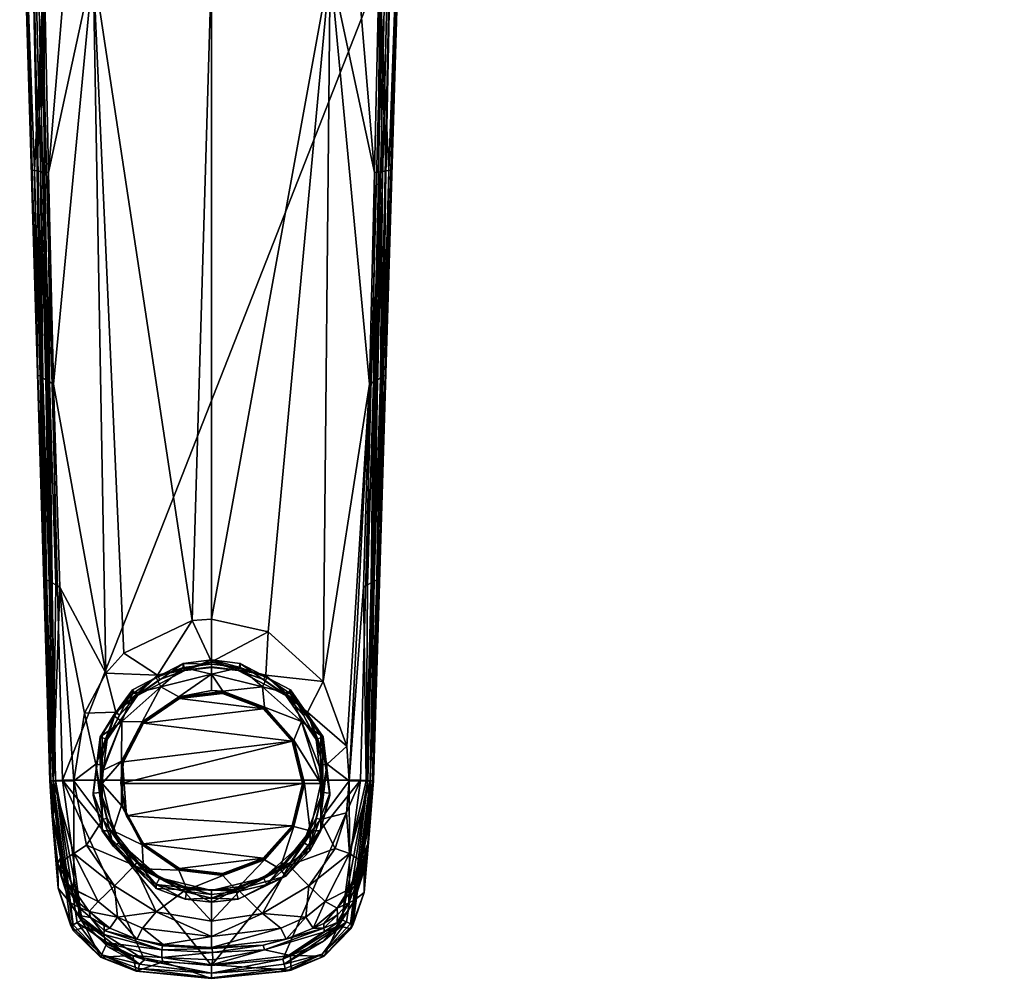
# Model space of a CAD drawing. Header units: centimetres. Extents: x -0.7 to 10.3, y -10.1 to 9.5.
# Tile 1 of 12: x -0.1 to 10, y -10.1 to -0.3. Entities that reach past the tile are written whole.
import ezdxf

# ---------------------------------------------------------------- set-up
doc = ezdxf.new("R2010")
doc.units = ezdxf.units.CM
doc.layers.get('0').update_dxf_attribs({"true_color": 0x5890e1})

msp = doc.modelspace()

# ---------------------------------------------------------------- meshes
at = {"color": 191, "true_color": 0xb89be5}
mesh = msp.add_polyface(dxfattribs=at)
corners = [(1.888, 0.25, 56.064), (1.689, -6.447, 56.301), (0.675, 0.25, 56.239), (0.076, -1.843, 56.708), (0.112, -3.936, 56.784), (0.054, -1.84, 56.755), (-0.001, 0.25, 56.728), (0.053, -1.839, 56.757), (0.174, 0.25, 56.49), (0.104, -1.848, 56.664), (0.134, -3.949, 56.738), (0.161, -3.965, 56.694), (0.111, -3.935, 56.787), (0.398, 0.25, 56.349), (0.221, -1.866, 56.546), (0.272, -4.03, 56.58), (0.138, -1.853, 56.622), (0.177, -1.86, 56.583), (0.23, -4.006, 56.615), (0.193, -3.984, 56.654), (3.101, 0.25, 56.239), (3.555, -1.866, 56.546), (3.503, -4.03, 56.58), (1.888, -6.432, 56.297), (3.378, 0.25, 56.349), (0.144, 0.252, 58.192), (0.002, 5.631, 58.154), (0.291, -8.082, 58.16), (-0.044, 5.631, 58.078), (0.244, -8.085, 58.095), (-0.048, 5.631, 58.047), (-0.02, 0.25, 57.084), (0.234, -8.085, 58.041), (-0.01, 1.619, 56.571), (0.047, 1.645, 56.445), (-0.054, 2.955, 56.396), (-0.075, 2.942, 56.691), (-0.016, 2.968, 56.203), (0.04, 2.983, 56.028), (0.126, 1.678, 56.332), (0.116, 2.997, 55.873), (0.21, 3.008, 55.739), (0.338, 1.755, 56.143), (0.223, 1.715, 56.231), (1.104, 3.067, 55.285), (1.888, 2.02, 55.775), (0.612, 1.838, 56.005), (3.164, 1.838, 56.005), (3.438, 1.755, 56.143), (3.566, 3.008, 55.739), (2.672, 3.067, 55.285), (0.364, -8.079, 58.192), (3.631, 0.252, 58.192), (3.689, 4.763, 58.192)]
mesh.append_faces([[corners[k] for k in face] for face in [(0, 1, 2), (3, 4, 5), (6, 5, 7), (6, 3, 5), (6, 8, 3), (3, 8, 9), (10, 9, 11), (4, 12, 5), (5, 12, 7), (13, 14, 8), (13, 2, 14), (14, 2, 15), (16, 11, 9), (8, 16, 9), (8, 17, 16), (8, 14, 17), (17, 14, 18), (19, 17, 18), (19, 16, 17), (19, 11, 16), (9, 10, 3), (3, 10, 4), (20, 21, 22), (0, 20, 23), (20, 24, 21), (25, 26, 27), (26, 28, 27), (29, 28, 30), (30, 31, 32), (8, 6, 33), (34, 33, 35), (36, 35, 33), (6, 36, 33), (37, 38, 39), (34, 39, 8), (33, 34, 8), (40, 41, 42), (43, 42, 13), (39, 13, 8), (39, 43, 13), (39, 38, 43), (43, 38, 40), (42, 43, 40), (44, 45, 46), (45, 0, 46), (46, 0, 2), (42, 2, 13), (42, 46, 2), (42, 41, 46), (35, 37, 34), (34, 37, 39), (20, 0, 47), (48, 47, 49), (48, 24, 20), (47, 48, 20), (45, 50, 47), (0, 45, 47), (6, 7, 31), (31, 7, 12), (6, 31, 36), (51, 52, 25), (52, 53, 25)]], dxfattribs={"color": 191})
mesh = msp.add_polyface(dxfattribs=at)
corners = [(1.888, -6.432, 56.297), (1.689, -6.447, 56.301), (1.888, 0.25, 56.064), (0.675, 0.25, 56.239), (0.989, -6.779, 56.386), (0.805, -6.983, 56.439), (0.272, -4.03, 56.58), (0.334, -6.104, 56.62), (0.589, -7.393, 56.535), (0.268, -8.085, 56.844), (0.294, -6.082, 56.655), (0.258, -6.062, 56.692), (0.226, -6.045, 56.731), (0.2, -6.03, 56.773), (0.18, -6.019, 56.816), (0.164, -5.596, 56.81), (0.134, -3.949, 56.738), (0.112, -3.936, 56.784), (0.161, -3.965, 56.694), (0.111, -3.935, 56.787), (0.23, -4.006, 56.615), (0.193, -3.984, 56.654), (0.221, -1.866, 56.546), (3.029, -7.068, 56.46), (3.503, -4.03, 56.58), (3.271, -7.731, 56.595), (3.101, 0.25, 56.239), (2.465, -6.562, 56.33), (3.296, -8.085, 56.629), (3.442, -6.104, 56.62), (2.441, -7.006, 56.79), (1.888, -6.87, 56.783), (1.334, -7.006, 56.79), (0.364, -8.079, 58.192), (0.144, 0.252, 58.192), (0.291, -8.082, 58.16), (-0.044, 5.631, 58.078), (0.244, -8.085, 58.095), (0.234, -8.085, 58.041), (-0.048, 5.631, 58.047), (-0.02, 0.25, 57.084), (0.234, -8.085, 57.201), (3.412, -8.079, 58.192), (3.631, 0.252, 58.192), (1.596, -6.926, 55.85), (1.596, -6.884, 56.654), (1.888, -6.891, 55.849), (1.888, -6.849, 56.653), (2.18, -6.926, 55.85), (2.18, -6.884, 56.654), (1.888, -6.996, 55.795), (1.614, -6.953, 56.76), (1.888, -6.92, 56.758), (2.161, -6.953, 56.76), (2.161, -6.958, 56.658), (1.888, -6.925, 56.656), (1.614, -6.958, 56.658)]
mesh.append_faces([[corners[k] for k in face] for face in [(0, 1, 2), (3, 1, 4), (5, 3, 4), (5, 6, 3), (5, 7, 6), (5, 8, 7), (9, 10, 7), (9, 11, 10), (9, 12, 11), (9, 13, 12), (9, 14, 13), (13, 14, 15), (16, 15, 17), (13, 18, 12), (13, 16, 18), (13, 15, 16), (15, 19, 17), (20, 6, 10), (11, 20, 10), (11, 21, 20), (11, 12, 21), (21, 12, 18), (6, 7, 10), (22, 6, 20), (23, 24, 25), (23, 26, 24), (23, 27, 26), (26, 27, 0), (25, 24, 28), (28, 24, 29), (27, 30, 31), (0, 31, 1), (0, 27, 31), (31, 32, 1), (1, 32, 4), (4, 32, 5), (27, 23, 30), (33, 34, 35), (35, 36, 37), (38, 37, 39), (38, 40, 41), (41, 19, 15), (14, 41, 15), (40, 19, 41), (42, 43, 33), (44, 45, 46), (45, 47, 46), (46, 47, 48), (48, 47, 49), (44, 46, 50), (50, 46, 48), (51, 32, 31), (52, 31, 53), (52, 51, 31), (31, 30, 53), (54, 55, 52), (52, 55, 51), (54, 49, 47), (55, 47, 56), (55, 54, 47), (47, 45, 56)]], dxfattribs={"color": 191})
mesh = msp.add_polyface(dxfattribs=at)
corners = [(3.469, -8.085, 56.78), (3.442, -6.104, 56.62), (3.482, -6.082, 56.655), (3.518, -6.062, 56.692), (3.545, -4.006, 56.615), (3.583, -3.984, 56.654), (3.598, -1.86, 56.583), (3.637, -1.853, 56.622), (3.601, 0.25, 56.49), (3.671, -1.848, 56.664), (3.7, -1.843, 56.708), (3.642, -3.949, 56.738), (3.664, -3.936, 56.784), (3.611, -5.607, 56.81), (3.665, -3.935, 56.787), (3.576, -6.03, 56.773), (3.596, -6.019, 56.816), (3.508, -8.085, 56.845), (3.549, -6.045, 56.731), (3.555, -1.866, 56.546), (3.378, 0.25, 56.349), (3.503, -4.03, 56.58), (3.776, 0.25, 56.728), (3.722, -1.84, 56.755), (3.723, -1.839, 56.757), (3.615, -3.965, 56.694), (3.542, -8.085, 58.041), (3.824, 5.631, 58.047), (3.532, -8.085, 58.095), (3.819, 5.631, 58.078), (3.485, -8.082, 58.16), (3.774, 5.631, 58.154), (3.631, 0.252, 58.192), (3.412, -8.079, 58.192), (3.786, 1.619, 56.571), (3.851, 2.942, 56.691), (3.728, 1.645, 56.445), (3.65, 1.678, 56.332), (3.553, 1.715, 56.231), (3.438, 1.755, 56.143), (3.795, 0.25, 57.084), (3.542, -8.085, 57.201), (9.995, 1.646, 48.247), (9.983, 1.614, 48.896), (9.85, 1.605, 48.838)]
mesh.append_faces([[corners[k] for k in face] for face in [(0, 1, 2), (3, 2, 4), (5, 4, 6), (7, 6, 8), (9, 8, 10), (11, 10, 12), (13, 12, 14), (13, 11, 12), (13, 15, 11), (13, 16, 15), (15, 16, 17), (18, 17, 0), (3, 0, 2), (3, 18, 0), (3, 5, 18), (3, 4, 5), (19, 20, 8), (6, 19, 8), (6, 4, 19), (19, 4, 21), (21, 4, 2), (1, 21, 2), (8, 22, 10), (10, 22, 23), (12, 23, 14), (12, 10, 23), (22, 24, 23), (23, 24, 14), (11, 15, 25), (9, 25, 7), (8, 9, 7), (25, 9, 11), (11, 9, 10), (18, 5, 25), (15, 18, 25), (15, 17, 18), (25, 5, 7), (7, 5, 6), (26, 27, 28), (28, 27, 29), (30, 29, 31), (32, 30, 31), (32, 33, 30), (30, 28, 29), (22, 34, 35), (22, 8, 34), (34, 8, 36), (36, 8, 37), (38, 37, 20), (20, 39, 38), (37, 8, 20), (40, 27, 26), (41, 40, 26), (16, 13, 41), (17, 16, 41), (13, 14, 41), (41, 14, 40), (40, 14, 24), (22, 40, 24), (22, 35, 40)]], dxfattribs={"color": 191})
mesh.append_faces([[corners[k] for k in face] for face in [(42, 43, 44)]], dxfattribs={"vtx2": -1, "color": 191})
mesh = msp.add_polyface(dxfattribs=at)
corners = [(0.334, -6.104, 56.62), (0.589, -7.393, 56.535), (0.479, -8.085, 56.629), (0.268, -8.085, 56.844), (0.805, -6.983, 56.439), (1.334, -7.006, 56.79), (0.907, -7.384, 56.81), (0.705, -7.916, 56.838), (0.18, -6.019, 56.816), (0.234, -8.085, 57.201), (0.77, -7.604, 56.234), (0.748, -7.635, 56.694), (1.079, -7.155, 56.669), (0.884, -7.417, 55.876), (1.079, -7.197, 55.865), (0.77, -7.622, 55.887), (1.321, -7.03, 55.856), (1.596, -6.884, 56.654), (1.596, -6.926, 55.85), (0.748, -7.659, 56.237), (0.968, -7.478, 55.821), (0.77, -7.976, 55.852), (1.368, -7.123, 55.802), (1.888, -6.996, 55.795), (0.819, -7.656, 56.797), (0.947, -7.413, 56.784), (1.13, -7.207, 56.773), (1.357, -7.05, 56.765), (1.614, -6.953, 56.76), (1.13, -7.212, 56.672), (0.819, -7.662, 56.695), (1.614, -6.958, 56.658), (1.888, -6.925, 56.656), (1.177, -7.482, 55.821), (0.966, -7.885, 55.842), (1.551, -7.225, 55.807), (1.888, -7.163, 55.804), (0.985, -7.89, 55.822), (1.192, -7.497, 55.801), (2.711, -7.681, 55.811), (2.416, -7.349, 55.794), (1.558, -7.245, 55.788), (0.978, -7.889, 55.823), (1.187, -7.492, 55.802), (1.556, -7.238, 55.789), (1.181, -7.487, 55.808), (1.177, -7.483, 55.816), (1.553, -7.23, 55.794), (2.001, -7.184, 55.786), (0.97, -7.886, 55.829), (0.966, -7.885, 55.837), (2, -7.191, 55.785), (1.551, -7.225, 55.803), (2.002, -7.176, 55.791)]
mesh.append_faces([[corners[k] for k in face] for face in [(0, 1, 2), (3, 0, 2), (4, 5, 6), (1, 6, 7), (1, 4, 6), (8, 3, 9), (10, 11, 12), (13, 12, 14), (13, 10, 12), (13, 15, 10), (14, 12, 16), (16, 12, 17), (18, 16, 17), (10, 19, 11), (20, 21, 15), (13, 20, 15), (13, 14, 20), (20, 14, 22), (22, 14, 16), (18, 22, 16), (18, 23, 22), (24, 7, 6), (25, 6, 26), (25, 24, 6), (6, 5, 26), (26, 5, 27), (27, 5, 28), (25, 26, 29), (30, 25, 29), (30, 24, 25), (29, 27, 31), (29, 26, 27), (28, 32, 31), (27, 28, 31), (11, 30, 12), (30, 29, 12), (12, 29, 17), (17, 29, 31), (20, 33, 34), (20, 22, 33), (33, 22, 35), (35, 22, 23), (36, 35, 23), (37, 38, 39), (40, 38, 41), (38, 42, 43), (41, 43, 44), (45, 46, 47), (44, 47, 48), (44, 45, 47), (44, 43, 45), (45, 43, 49), (50, 46, 45), (51, 41, 44), (41, 38, 43), (35, 52, 33), (35, 36, 52), (34, 33, 46), (46, 33, 52), (47, 52, 53), (52, 47, 46)]], dxfattribs={"color": 191})
mesh = msp.add_polyface(dxfattribs=at)
corners = [(3.442, -6.104, 56.62), (3.469, -8.085, 56.78), (3.296, -8.085, 56.629), (3.271, -7.731, 56.595), (3.07, -7.916, 56.838), (2.868, -7.384, 56.81), (3.029, -7.068, 56.46), (2.441, -7.006, 56.79), (3.005, -7.604, 56.234), (2.696, -7.197, 55.865), (2.696, -7.155, 56.669), (3.028, -7.635, 56.694), (2.454, -7.03, 55.856), (2.18, -6.884, 56.654), (2.18, -6.926, 55.85), (3.005, -7.622, 55.887), (2.407, -7.123, 55.802), (2.808, -7.478, 55.821), (3.005, -7.976, 55.852), (1.888, -6.996, 55.795), (2.161, -6.953, 56.76), (2.419, -7.05, 56.765), (2.646, -7.207, 56.773), (2.829, -7.413, 56.784), (2.957, -7.656, 56.797), (2.957, -7.662, 56.695), (2.646, -7.212, 56.672), (2.161, -6.958, 56.658), (1.888, -6.92, 56.758), (2.002, -7.17, 55.805), (1.888, -7.163, 55.804), (2.427, -7.331, 55.813), (2.729, -7.671, 55.831), (2.711, -7.681, 55.811), (1.192, -7.497, 55.801), (2.416, -7.349, 55.794), (2, -7.191, 55.785), (1.558, -7.245, 55.788), (1.556, -7.238, 55.789), (2.001, -7.184, 55.786), (2.42, -7.343, 55.795), (2.717, -7.678, 55.812), (2.728, -7.671, 55.826), (2.427, -7.332, 55.808), (2.002, -7.171, 55.8), (1.551, -7.225, 55.803), (2.002, -7.176, 55.791), (1.553, -7.23, 55.794), (2.425, -7.336, 55.8), (2.724, -7.674, 55.817)]
mesh.append_faces([[corners[k] for k in face] for face in [(0, 1, 2), (3, 4, 5), (6, 5, 7), (6, 3, 5), (8, 9, 10), (11, 8, 10), (10, 12, 13), (10, 9, 12), (12, 14, 13), (8, 15, 9), (16, 14, 12), (9, 16, 12), (9, 17, 16), (9, 15, 17), (17, 15, 18), (16, 19, 14), (20, 7, 21), (21, 7, 22), (22, 7, 5), (23, 5, 24), (23, 22, 5), (5, 4, 24), (24, 25, 23), (25, 26, 23), (23, 26, 22), (22, 26, 21), (21, 26, 27), (20, 27, 28), (20, 21, 27), (11, 10, 25), (25, 10, 26), (26, 10, 13), (27, 26, 13), (29, 30, 19), (16, 29, 19), (16, 31, 29), (16, 17, 31), (31, 17, 32), (33, 34, 35), (36, 35, 37), (36, 38, 39), (35, 39, 40), (33, 40, 41), (33, 35, 40), (35, 36, 39), (31, 42, 43), (29, 43, 44), (30, 44, 45), (29, 31, 43), (31, 32, 42), (39, 46, 40), (39, 47, 46), (40, 48, 41), (40, 46, 48), (48, 46, 44), (43, 48, 44), (43, 49, 48), (43, 42, 49), (49, 41, 48), (29, 44, 30), (44, 46, 45)]], dxfattribs={"color": 191})
mesh = msp.add_polyface(dxfattribs=at)
corners = [(0.479, -8.085, 56.629), (0.478, -8.827, 56.72), (0.268, -8.085, 56.844), (0.609, -8.743, 56.628), (0.894, -9.158, 56.623), (0.478, -9.194, 56.86), (0.372, -8.896, 56.85), (0.287, -8.389, 56.849), (0.378, -8.93, 56.856), (0.705, -7.916, 56.838), (0.774, -8.481, 56.868), (0.589, -7.393, 56.535), (0.244, -8.085, 58.095), (0.472, -9.557, 58.133), (0.291, -8.082, 58.16), (0.318, -9.183, 58.034), (0.449, -9.569, 58.079), (0.234, -8.085, 58.041), (0.56, -9.51, 58.192), (0.364, -8.079, 58.192), (0.234, -8.085, 57.201), (0.253, -8.407, 57.205), (0.316, -8.931, 57.212), (0.418, -9.135, 56.919), (0.345, -8.984, 57.016), (0.342, -8.87, 56.898), (0.347, -8.807, 56.856), (0.259, -8.421, 56.981), (0.258, -8.394, 56.957), (0.259, -8.367, 56.933), (0.261, -8.339, 56.91), (0.265, -8.312, 56.888), (0.353, -9.075, 57.168), (0.884, -8.758, 56.753), (0.677, -8.213, 56.724), (0.77, -8.577, 56.285), (0.677, -8.237, 56.267), (0.748, -7.659, 56.237), (0.748, -7.635, 56.694), (0.77, -8.112, 55.854), (0.77, -7.976, 55.852), (0.778, -7.977, 55.847), (0.753, -8.199, 56.825), (0.819, -8.466, 56.839), (0.753, -7.923, 56.811), (0.819, -7.656, 56.797), (0.819, -7.662, 56.695), (0.753, -8.204, 56.724), (0.77, -7.604, 56.234), (0.77, -7.622, 55.887), (0.77, -8.595, 55.938)]
mesh.append_faces([[corners[k] for k in face] for face in [(0, 1, 2), (0, 3, 1), (1, 3, 4), (1, 5, 6), (2, 6, 7), (2, 1, 6), (5, 8, 6), (6, 8, 7), (0, 9, 10), (3, 0, 10), (0, 11, 9), (12, 13, 14), (12, 15, 16), (12, 17, 15), (18, 19, 14), (20, 21, 17), (17, 21, 15), (15, 21, 22), (8, 23, 24), (25, 24, 22), (21, 25, 22), (21, 26, 25), (21, 27, 26), (21, 28, 27), (21, 29, 28), (21, 20, 29), (29, 20, 30), (7, 30, 31), (2, 31, 20), (2, 7, 31), (22, 24, 32), (24, 25, 8), (8, 25, 26), (7, 26, 27), (28, 7, 27), (28, 29, 7), (7, 29, 30), (31, 30, 20), (26, 7, 8), (33, 34, 35), (35, 34, 36), (36, 34, 37), (37, 34, 38), (39, 40, 41), (10, 42, 43), (10, 9, 42), (42, 9, 44), (44, 9, 45), (46, 44, 45), (46, 47, 44), (44, 47, 42), (42, 47, 43), (34, 47, 38), (34, 33, 47), (38, 47, 46), (48, 35, 37), (37, 35, 36), (49, 40, 48), (48, 40, 39), (35, 39, 50), (35, 48, 39)]], dxfattribs={"color": 191})
mesh = msp.add_polyface(dxfattribs=at)
corners = [(3.151, -8.778, 56.627), (2.881, -9.158, 56.623), (2.678, -8.95, 56.892), (3.002, -8.481, 56.868), (1.888, -9.975, 58.192), (3.412, -8.079, 58.192), (0.364, -8.079, 58.192), (2.891, -8.8, 55.949), (2.891, -8.758, 56.753), (2.648, -9.06, 55.962), (3.005, -8.577, 56.285), (3.005, -8.584, 56.147), (3.005, -8.588, 56.066), (3.005, -8.595, 55.938), (3.005, -8.112, 55.854), (2.808, -7.478, 55.821), (3.005, -7.976, 55.852), (2.585, -8.984, 55.9), (2.895, -8.596, 55.879), (2.957, -8.466, 56.839), (2.829, -8.709, 56.852), (2.646, -8.915, 56.863), (2.419, -9.072, 56.871), (2.419, -9.077, 56.769), (2.829, -8.715, 56.75), (3.023, -8.204, 56.724), (2.454, -9.144, 56.773), (2.729, -7.671, 55.831), (2.838, -8.112, 55.854), (2.729, -8.552, 55.877), (2.427, -8.892, 55.895), (2.711, -7.681, 55.811), (2.817, -8.113, 55.834), (0.958, -8.113, 55.834), (1.019, -8.442, 55.851), (2.711, -8.544, 55.856), (1.192, -8.728, 55.866), (2.416, -8.877, 55.874), (1.558, -8.981, 55.879), (2, -9.034, 55.882), (2.717, -7.678, 55.812), (2.825, -8.113, 55.835), (2.717, -8.547, 55.858), (2.42, -8.883, 55.875), (2.002, -9.053, 55.898), (2.427, -8.892, 55.89), (2.728, -8.552, 55.872), (2.837, -8.112, 55.849), (2.728, -7.671, 55.826), (2.724, -7.674, 55.817), (2.833, -8.112, 55.84), (2.724, -8.551, 55.863), (2.425, -8.889, 55.881), (2.002, -9.049, 55.889), (2.001, -9.041, 55.884)]
mesh.append_faces([[corners[k] for k in face] for face in [(0, 1, 2), (3, 0, 2), (4, 5, 6), (7, 8, 9), (7, 10, 8), (7, 11, 10), (7, 12, 11), (7, 13, 12), (14, 15, 16), (7, 17, 18), (13, 7, 18), (7, 9, 17), (19, 3, 20), (3, 2, 20), (20, 2, 21), (21, 2, 22), (21, 23, 24), (20, 24, 19), (20, 21, 24), (24, 25, 19), (24, 26, 8), (25, 24, 8), (24, 23, 26), (27, 15, 14), (28, 14, 18), (29, 18, 17), (30, 29, 17), (29, 28, 18), (28, 27, 14), (31, 32, 33), (34, 32, 35), (36, 35, 37), (38, 37, 39), (32, 40, 41), (35, 41, 42), (37, 42, 43), (39, 37, 43), (37, 35, 42), (35, 32, 41), (32, 31, 40), (30, 44, 45), (29, 45, 46), (28, 46, 47), (27, 47, 48), (27, 28, 47), (28, 29, 46), (29, 30, 45), (49, 48, 50), (41, 50, 42), (41, 49, 50), (41, 40, 49), (50, 47, 51), (42, 51, 43), (42, 50, 51), (47, 50, 48), (45, 52, 46), (45, 53, 52), (54, 43, 52), (52, 43, 51), (46, 51, 47), (46, 52, 51)]], dxfattribs={"color": 191})
mesh = msp.add_polyface(dxfattribs=at)
corners = [(0.609, -8.743, 56.628), (0.774, -8.481, 56.868), (1.098, -8.95, 56.892), (0.894, -9.158, 56.623), (0.77, -8.595, 55.938), (0.884, -8.758, 56.753), (0.77, -8.577, 56.285), (1.321, -9.187, 55.969), (0.778, -7.977, 55.847), (0.77, -7.976, 55.852), (0.968, -7.478, 55.821), (0.77, -8.112, 55.854), (0.881, -8.596, 55.879), (1.191, -8.984, 55.9), (0.947, -8.709, 56.852), (1.13, -8.915, 56.863), (0.819, -8.466, 56.839), (1.357, -9.072, 56.871), (0.753, -8.204, 56.724), (0.947, -8.715, 56.75), (1.357, -9.077, 56.769), (1.321, -9.144, 56.773), (1.177, -8.741, 55.887), (0.966, -8.339, 55.866), (0.966, -7.885, 55.842), (1.551, -8.999, 55.9), (0.985, -7.89, 55.822), (2.711, -7.681, 55.811), (0.958, -8.113, 55.834), (2.817, -8.113, 55.834), (1.019, -8.442, 55.851), (1.558, -8.981, 55.879), (1.192, -8.728, 55.866), (2.416, -8.877, 55.874), (2.711, -8.544, 55.856), (0.978, -7.889, 55.823), (2.001, -9.041, 55.884), (1.556, -8.987, 55.881), (1.187, -8.733, 55.867), (0.978, -8.336, 55.847), (1.181, -8.738, 55.873), (0.97, -8.338, 55.852), (1.177, -8.74, 55.882), (0.966, -8.339, 55.861), (0.966, -7.885, 55.837), (1.177, -7.483, 55.816), (0.97, -7.886, 55.829), (1.181, -7.487, 55.808), (1.192, -7.497, 55.801), (1.551, -8.998, 55.895), (1.187, -7.492, 55.802), (1.553, -8.994, 55.887), (2.002, -9.053, 55.898), (2.002, -9.049, 55.889)]
mesh.append_faces([[corners[k] for k in face] for face in [(0, 1, 2), (3, 0, 2), (4, 5, 6), (4, 7, 5), (8, 9, 10), (11, 12, 4), (4, 12, 13), (7, 4, 13), (14, 15, 2), (1, 14, 2), (1, 16, 14), (2, 15, 17), (16, 18, 19), (14, 19, 15), (14, 16, 19), (19, 20, 15), (18, 5, 19), (19, 5, 21), (20, 19, 21), (22, 13, 12), (23, 12, 11), (24, 11, 8), (10, 24, 8), (24, 23, 11), (23, 22, 12), (22, 25, 13), (26, 27, 28), (28, 29, 30), (31, 32, 33), (32, 30, 34), (26, 28, 35), (31, 36, 37), (32, 37, 38), (39, 38, 40), (41, 40, 42), (43, 42, 22), (23, 43, 22), (23, 44, 43), (23, 24, 44), (44, 24, 45), (44, 46, 43), (44, 47, 46), (32, 39, 30), (32, 38, 39), (32, 31, 37), (48, 26, 35), (22, 42, 25), (25, 42, 49), (39, 41, 35), (30, 35, 28), (30, 39, 35), (35, 41, 46), (50, 35, 46), (41, 39, 40), (46, 41, 43), (43, 41, 42), (40, 38, 51), (49, 51, 52), (49, 40, 51), (49, 42, 40), (38, 37, 51), (51, 37, 53)]], dxfattribs={"color": 191})
mesh = msp.add_polyface(dxfattribs=at)
corners = [(2.881, -9.158, 56.623), (3.151, -8.778, 56.627), (3.297, -8.827, 56.72), (3.266, -8.411, 56.636), (3.296, -8.085, 56.629), (3.469, -8.085, 56.78), (3.508, -8.085, 56.845), (3.404, -8.896, 56.851), (3.298, -9.194, 56.86), (3.478, -8.49, 56.85), (3.425, -8.823, 56.855), (3.315, -9.159, 56.86), (3.002, -8.481, 56.868), (3.07, -7.916, 56.838), (3.271, -7.731, 56.595), (3.542, -8.085, 58.041), (3.532, -8.085, 58.095), (3.449, -9.228, 58.033), (3.331, -9.56, 58.079), (3.412, -8.079, 58.192), (3.218, -9.506, 58.192), (3.485, -8.082, 58.16), (3.308, -9.548, 58.133), (3.493, -8.717, 57.209), (3.447, -8.994, 57.213), (3.542, -8.085, 57.201), (3.448, -8.939, 57.074), (3.448, -8.908, 57.001), (3.384, -9.108, 56.968), (3.433, -8.842, 56.879), (3.513, -8.449, 56.95), (3.444, -8.876, 56.935), (3.37, -9.025, 56.86), (3.505, -8.434, 56.908), (3.493, -8.412, 56.864), (3.028, -7.635, 56.694), (3.098, -8.237, 56.267), (3.005, -7.604, 56.234), (3.098, -8.213, 56.724), (3.005, -8.577, 56.285), (2.891, -8.758, 56.753), (3.005, -8.595, 55.938), (2.895, -8.596, 55.879), (3.005, -8.112, 55.854), (2.957, -7.656, 56.797), (3.023, -7.923, 56.811), (3.023, -8.199, 56.825), (2.957, -8.466, 56.839), (3.023, -8.204, 56.724), (2.957, -7.662, 56.695), (3.005, -8.584, 56.147), (3.005, -8.588, 56.066), (3.005, -7.976, 55.852), (3.005, -7.622, 55.887)]
mesh.append_faces([[corners[k] for k in face] for face in [(0, 1, 2), (1, 3, 2), (2, 3, 4), (5, 2, 4), (5, 6, 2), (2, 6, 7), (8, 2, 7), (6, 9, 7), (7, 9, 10), (11, 7, 10), (12, 3, 1), (12, 4, 3), (12, 13, 4), (4, 13, 14), (15, 16, 17), (17, 16, 18), (19, 20, 21), (22, 16, 21), (23, 17, 24), (23, 15, 17), (23, 25, 15), (23, 24, 26), (27, 26, 28), (29, 10, 30), (25, 30, 6), (25, 29, 30), (25, 23, 29), (29, 23, 31), (32, 31, 27), (10, 9, 30), (30, 9, 33), (6, 33, 34), (9, 34, 33), (9, 6, 34), (31, 23, 27), (27, 23, 26), (10, 29, 32), (32, 29, 31), (33, 6, 30), (35, 36, 37), (35, 38, 36), (36, 38, 39), (39, 38, 40), (41, 42, 43), (44, 13, 45), (45, 13, 46), (46, 13, 12), (47, 46, 12), (47, 48, 46), (46, 48, 45), (45, 48, 49), (44, 45, 49), (48, 40, 38), (35, 48, 38), (35, 49, 48), (39, 43, 37), (39, 50, 43), (43, 50, 51), (41, 43, 51), (43, 52, 37), (37, 52, 53), (39, 37, 36)]], dxfattribs={"color": 191})
mesh = msp.add_polyface(dxfattribs=at)
corners = [(0.726, -9.319, 56.744), (0.894, -9.158, 56.623), (0.924, -9.481, 56.753), (0.634, -9.423, 56.863), (0.846, -9.591, 56.866), (0.48, -9.198, 56.86), (0.478, -9.194, 56.86), (1.122, -9.705, 56.868), (0.378, -8.93, 56.856), (0.478, -8.827, 56.72), (0.752, -9.885, 58.076), (1.134, -10.031, 58.079), (0.765, -9.863, 58.132), (0.449, -9.569, 58.079), (0.472, -9.557, 58.133), (0.244, -8.085, 58.095), (1.15, -9.961, 58.174), (0.826, -9.782, 58.192), (0.56, -9.51, 58.192), (0.513, -9.535, 58.174), (0.291, -8.082, 58.16), (0.318, -9.183, 58.034), (0.474, -9.618, 58.022), (0.752, -9.888, 58.02), (1.115, -10.03, 58.023), (0.434, -9.322, 57.218), (0.316, -8.931, 57.212), (0.598, -9.579, 57.221), (0.813, -9.755, 57.224), (1.082, -9.872, 57.225), (1.379, -9.815, 56.943), (0.804, -9.739, 57.185), (0.786, -9.658, 57.009), (0.79, -9.616, 56.936), (0.648, -9.483, 56.91), (0.79, -9.564, 56.873), (0.532, -9.463, 57.125), (0.525, -9.376, 56.969), (0.52, -9.321, 56.904), (0.418, -9.135, 56.919), (0.436, -9.325, 57.215), (0.353, -9.075, 57.168), (0.345, -8.984, 57.016), (1.2, -9.917, 58.192), (0.364, -8.079, 58.192)]
mesh.append_faces([[corners[k] for k in face] for face in [(0, 1, 2), (3, 2, 4), (3, 0, 2), (3, 5, 0), (0, 5, 6), (4, 2, 7), (5, 8, 6), (6, 9, 0), (0, 9, 1), (10, 11, 12), (13, 12, 14), (15, 13, 14), (16, 17, 18), (19, 18, 20), (14, 19, 20), (14, 12, 19), (19, 12, 16), (18, 19, 16), (21, 22, 13), (13, 22, 10), (12, 13, 10), (22, 23, 10), (10, 23, 24), (11, 10, 24), (25, 21, 26), (25, 22, 21), (25, 27, 22), (22, 27, 23), (23, 27, 28), (29, 23, 28), (29, 24, 23), (30, 31, 32), (33, 32, 34), (35, 34, 3), (4, 35, 3), (4, 33, 35), (4, 7, 33), (29, 28, 31), (31, 28, 27), (32, 27, 36), (34, 36, 37), (3, 37, 38), (5, 38, 39), (36, 27, 40), (37, 40, 41), (39, 41, 42), (39, 37, 41), (39, 38, 37), (26, 41, 25), (8, 5, 39), (5, 3, 38), (27, 25, 40), (40, 25, 41), (36, 40, 37), (32, 36, 34), (33, 30, 32), (32, 31, 27), (34, 37, 3), (34, 35, 33), (43, 44, 18), (17, 43, 18)]], dxfattribs={"color": 191})
mesh = msp.add_polyface(dxfattribs=at)
corners = [(1.888, -9.521, 56.663), (1.888, -9.676, 56.766), (1.322, -9.424, 56.643), (1.18, -9.592, 56.76), (0.924, -9.481, 56.753), (1.122, -9.705, 56.868), (1.888, -9.788, 56.869), (1.391, -9.759, 56.868), (0.894, -9.158, 56.623), (1.603, -9.215, 56.906), (1.888, -9.249, 56.908), (1.098, -8.95, 56.892), (1.115, -10.03, 58.023), (1.888, -10.105, 58.028), (1.134, -10.031, 58.079), (1.2, -9.917, 58.192), (1.15, -9.961, 58.174), (1.888, -10.053, 58.157), (1.888, -9.975, 58.192), (0.826, -9.782, 58.192), (1.14, -10.006, 58.133), (1.888, -10.099, 58.085), (0.765, -9.863, 58.132), (1.082, -9.872, 57.225), (1.389, -9.937, 57.226), (1.888, -9.967, 57.227), (1.378, -9.891, 57.092), (1.901, -9.917, 57.075), (0.804, -9.739, 57.185), (0.79, -9.616, 56.936), (1.387, -9.772, 56.883), (1.379, -9.815, 56.943), (1.892, -9.799, 56.88), (1.898, -9.842, 56.938), (0.364, -8.079, 58.192), (1.888, -9.326, 55.976), (1.888, -9.284, 56.78), (1.616, -9.296, 55.975), (1.321, -9.144, 56.773), (1.321, -9.187, 55.969), (0.884, -8.758, 56.753), (1.191, -8.984, 55.9), (1.639, -9.2, 55.911), (1.357, -9.072, 56.871), (1.888, -9.202, 56.878), (1.614, -9.169, 56.876), (1.13, -8.915, 56.863), (1.357, -9.077, 56.769), (1.888, -9.208, 56.776), (1.551, -8.999, 55.9), (2.002, -9.053, 55.903), (1.551, -8.998, 55.895), (2.002, -9.053, 55.898)]
mesh.append_faces([[corners[k] for k in face] for face in [(0, 1, 2), (2, 1, 3), (4, 3, 5), (6, 7, 1), (1, 7, 3), (3, 7, 5), (8, 2, 4), (4, 2, 3), (9, 10, 0), (2, 9, 0), (2, 11, 9), (2, 8, 11), (12, 13, 14), (15, 16, 17), (18, 15, 17), (15, 19, 16), (17, 16, 20), (21, 20, 14), (13, 21, 14), (16, 22, 20), (20, 22, 14), (17, 20, 21), (23, 24, 12), (12, 24, 13), (13, 24, 25), (26, 27, 25), (24, 26, 25), (24, 23, 26), (26, 23, 28), (29, 5, 30), (31, 30, 32), (5, 7, 30), (30, 7, 6), (32, 30, 6), (27, 26, 33), (33, 26, 31), (32, 33, 31), (30, 31, 29), (26, 28, 31), (15, 18, 34), (35, 36, 37), (36, 38, 37), (37, 38, 39), (39, 38, 40), (39, 41, 42), (37, 42, 35), (37, 39, 42), (11, 43, 9), (44, 10, 45), (45, 10, 9), (43, 45, 9), (46, 47, 43), (43, 47, 45), (45, 47, 48), (44, 45, 48), (47, 38, 48), (38, 36, 48), (49, 42, 41), (49, 50, 42), (50, 51, 52), (50, 49, 51)]], dxfattribs={"color": 191})
mesh = msp.add_polyface(dxfattribs=at)
corners = [(2.65, -9.705, 56.867), (1.888, -9.788, 56.869), (2.595, -9.592, 56.76), (2.851, -9.481, 56.753), (2.407, -9.441, 56.645), (1.888, -9.521, 56.663), (1.888, -9.676, 56.766), (2.881, -9.158, 56.623), (2.678, -8.95, 56.892), (2.173, -9.215, 56.906), (1.888, -9.249, 56.908), (2.616, -9.908, 58.192), (2.63, -9.959, 58.174), (3.033, -9.726, 58.192), (1.888, -10.053, 58.157), (1.888, -9.975, 58.192), (2.64, -10.005, 58.133), (1.888, -10.105, 58.028), (2.646, -10.03, 58.079), (1.888, -10.099, 58.085), (2.701, -10.02, 58.023), (3.017, -9.859, 58.132), (1.888, -9.967, 57.227), (2.694, -9.872, 57.225), (2.414, -9.767, 56.882), (3.037, -9.592, 56.953), (2.43, -9.812, 56.943), (1.898, -9.842, 56.938), (1.901, -9.917, 57.075), (1.892, -9.799, 56.88), (3.041, -9.631, 57.025), (3.412, -8.079, 58.192), (2.891, -8.758, 56.753), (2.454, -9.144, 56.773), (2.648, -9.06, 55.962), (2.159, -9.296, 55.975), (1.888, -9.284, 56.78), (1.888, -9.326, 55.976), (1.639, -9.2, 55.911), (2.137, -9.2, 55.911), (2.585, -8.984, 55.9), (2.419, -9.072, 56.871), (2.161, -9.169, 56.876), (1.888, -9.202, 56.878), (1.888, -9.208, 56.776), (2.419, -9.077, 56.769), (2.646, -8.915, 56.863), (2.427, -8.892, 55.895), (2.002, -9.053, 55.903), (2, -9.034, 55.882), (2.42, -8.883, 55.875), (2.001, -9.041, 55.884), (1.558, -8.981, 55.879), (2.002, -9.053, 55.898), (2.002, -9.049, 55.889), (2.427, -8.892, 55.89), (1.553, -8.994, 55.887), (1.556, -8.987, 55.881), (2.425, -8.889, 55.881)]
mesh.append_faces([[corners[k] for k in face] for face in [(0, 1, 2), (3, 2, 4), (5, 4, 6), (6, 4, 2), (1, 6, 2), (7, 3, 4), (3, 0, 2), (7, 4, 8), (8, 4, 9), (9, 4, 5), (10, 9, 5), (11, 12, 13), (11, 14, 12), (11, 15, 14), (12, 14, 16), (17, 18, 19), (17, 20, 18), (14, 19, 16), (16, 19, 18), (16, 21, 12), (17, 22, 20), (20, 22, 23), (24, 25, 26), (27, 26, 28), (27, 29, 24), (26, 27, 24), (30, 23, 26), (23, 22, 26), (26, 22, 28), (29, 1, 24), (1, 0, 24), (24, 0, 25), (11, 31, 15), (32, 33, 34), (34, 33, 35), (35, 33, 36), (37, 35, 36), (38, 39, 37), (37, 39, 35), (35, 39, 34), (34, 39, 40), (41, 8, 9), (42, 9, 43), (42, 41, 9), (9, 10, 43), (43, 44, 42), (44, 45, 42), (42, 45, 41), (41, 45, 46), (44, 36, 45), (45, 36, 33), (47, 40, 39), (48, 39, 38), (48, 47, 39), (49, 50, 51), (52, 49, 51), (47, 48, 53), (53, 54, 55), (53, 56, 54), (57, 51, 54), (54, 51, 58)]], dxfattribs={"color": 191})
mesh = msp.add_polyface(dxfattribs=at)
corners = [(3.05, -9.319, 56.744), (3.297, -8.827, 56.72), (3.298, -9.194, 56.86), (3.173, -9.386, 56.863), (3.315, -9.159, 56.86), (2.927, -9.592, 56.866), (2.851, -9.481, 56.753), (2.881, -9.158, 56.623), (3.404, -8.896, 56.851), (2.65, -9.705, 56.867), (3.313, -9.6, 58.022), (3.331, -9.56, 58.079), (3.031, -9.881, 58.076), (3.038, -9.879, 58.019), (2.701, -10.02, 58.023), (3.532, -8.085, 58.095), (3.308, -9.548, 58.133), (3.017, -9.859, 58.132), (3.267, -9.526, 58.174), (2.63, -9.959, 58.174), (3.033, -9.726, 58.192), (3.485, -8.082, 58.16), (3.218, -9.506, 58.192), (2.64, -10.005, 58.133), (2.646, -10.03, 58.079), (3.449, -9.228, 58.033), (2.694, -9.872, 57.225), (3.187, -9.568, 57.221), (3.351, -9.301, 57.217), (3.447, -8.994, 57.213), (3.037, -9.592, 56.953), (3.035, -9.545, 56.888), (3.176, -9.454, 56.938), (3.173, -9.534, 57.08), (3.292, -9.334, 57.011), (3.285, -9.409, 57.153), (3.041, -9.631, 57.025), (2.43, -9.812, 56.943), (3.381, -9.068, 56.909), (3.384, -9.108, 56.968), (3.37, -9.025, 56.86), (3.425, -8.823, 56.855), (3.448, -8.908, 57.001), (3.291, -9.244, 56.887), (3.448, -8.939, 57.074), (2.616, -9.908, 58.192), (3.412, -8.079, 58.192)]
mesh.append_faces([[corners[k] for k in face] for face in [(0, 1, 2), (3, 2, 4), (3, 0, 2), (3, 5, 0), (0, 5, 6), (7, 0, 6), (7, 1, 0), (2, 8, 4), (5, 9, 6), (10, 11, 12), (13, 12, 14), (13, 10, 12), (11, 15, 16), (17, 16, 18), (19, 18, 20), (21, 22, 18), (16, 21, 18), (22, 20, 18), (17, 23, 24), (12, 24, 14), (12, 17, 24), (12, 11, 17), (17, 11, 16), (10, 25, 11), (19, 17, 18), (13, 26, 27), (10, 27, 28), (25, 28, 29), (25, 10, 28), (10, 13, 27), (13, 14, 26), (9, 5, 30), (30, 31, 32), (33, 32, 34), (35, 34, 28), (27, 35, 28), (27, 33, 35), (27, 36, 33), (27, 26, 36), (30, 36, 37), (30, 33, 36), (30, 32, 33), (38, 39, 4), (40, 4, 41), (38, 42, 39), (38, 40, 42), (38, 4, 40), (30, 5, 31), (31, 5, 3), (32, 3, 34), (32, 31, 3), (34, 3, 43), (39, 43, 4), (39, 34, 43), (39, 28, 34), (39, 44, 28), (28, 44, 29), (35, 33, 34), (43, 3, 4), (20, 22, 45), (45, 22, 46)]], dxfattribs={"color": 191})

doc.saveas('drawing.dxf')
